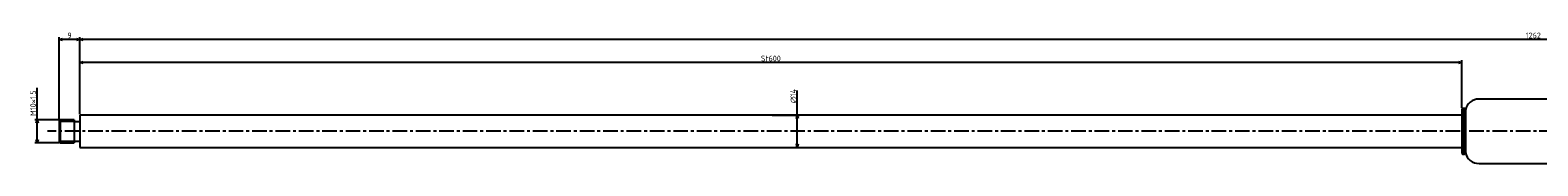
# Model space of a CAD drawing. Extents: x -898 to 411, y -69 to -12.
# Tile 1 of 2: x -898 to -244, y -69 to -12. Entities that reach past the tile are written whole.
import ezdxf

# ---------------------------------------------------------------- set-up
doc = ezdxf.new("R2010")
doc.units = 0
doc.header["$LTSCALE"] = 0.2
doc.linetypes.add('CENTER', pattern=[50.8, 31.75, -6.35, 6.35, -6.35])
doc.layers.get('0').update_dxf_attribs({"linetype": 'CONTINUOUS'})
doc.layers.get('DEFPOINTS').update_dxf_attribs({"linetype": 'CONTINUOUS'})
for name, color, linetype in [('18-0-CON', 3, 'CONTINUOUS'), ('18-2-CEN', 1, 'CENTER'), ('35-0-CON', 7, 'CONTINUOUS')]:
    doc.layers.add(name, color=color, linetype=linetype)
doc.styles.add('DIMENSION', font='isocp.shx', dxfattribs={"bigfont": 'bigfont.shx'})
doc.dimstyles.get("Standard").update_dxf_attribs({"dimtxt": 0.18, "dimasz": 0.18, "dimexe": 0.18, "dimexo": 0.0625, "dimgap": 0.09, "dimtad": 0, "dimtih": 1, "dimtoh": 1, "dimzin": 0, "dimcen": 0.09, "dimazin": 3, "dimtfac": 1, "dimtofl": 0, "dimtmove": 0, "dimatfit": 3})

# ---------------------------------------------------------------- blocks, each defined once
blk = doc.blocks.new('_OPEN30')
at = {"color": 0, "linetype": 'BYBLOCK'}
for p, q in [((-1, 0.27), (0, 0)), ((0, 0), (-1, -0.27)), ((0, 0), (-1, 0))]:
    blk.add_line(p, q, dxfattribs=at)
blk = doc.blocks.new('*U100')
at = {"layer": '35-0-CON', "color": 161, "style": 'DIMENSION'}
blk.add_text('St600', height=2.5, dxfattribs=at).set_placement((-580.8, -24.5))
blk = doc.blocks.new('*D47')
at = {"layer": '35-0-CON', "color": 161}
for p, q in [((-876.47, -47.35), (-876.47, -24)), ((-277.97, -25), (-874.97, -25)), ((-276.47, -44.65), (-276.47, -24))]:
    blk.add_line(p, q, dxfattribs=at)
at = {"layer": 'DEFPOINTS', "color": 0}
for p in [(-876.47, -25), (-276.47, -45.15), (-876.47, -47.85)]:
    blk.add_point(p, dxfattribs=at)
at = {"layer": '35-0-CON', "color": 161, "xscale": 1.5, "yscale": 1.5, "zscale": 1.5, "rotation": 180}
blk.add_blockref('_OPEN30', (-876.47, -25), dxfattribs=at)
at = {"layer": '35-0-CON'}
blk.add_blockref('*U100', (0, 0), dxfattribs=at)
at = {"layer": '35-0-CON', "color": 161, "xscale": 1.5, "yscale": 1.5, "zscale": 1.5}
blk.add_blockref('_OPEN30', (-276.47, -25), dxfattribs=at)
blk = doc.blocks.new('*U95')
at = {"layer": '35-0-CON', "color": 161, "style": 'DIMENSION'}
blk.add_text('9', height=2.5, dxfattribs=at).set_placement((-881.89, -14.5))
blk = doc.blocks.new('*D48')
at = {"layer": '35-0-CON', "color": 161}
for p, q in [((-885.47, -49.85), (-885.47, -14)), ((-877.97, -15), (-883.97, -15)), ((-876.47, -47.35), (-876.47, -14))]:
    blk.add_line(p, q, dxfattribs=at)
at = {"layer": 'DEFPOINTS', "color": 0}
for p in [(-885.47, -15), (-885.47, -50.35), (-876.47, -47.85)]:
    blk.add_point(p, dxfattribs=at)
at = {"layer": '35-0-CON'}
blk.add_blockref('*U95', (0, 0), dxfattribs=at)
at = {"layer": '35-0-CON', "color": 161, "xscale": 1.5, "yscale": 1.5, "zscale": 1.5, "rotation": 180}
blk.add_blockref('_OPEN30', (-885.47, -15), dxfattribs=at)
at = {"layer": '35-0-CON', "color": 161, "xscale": 1.5, "yscale": 1.5, "zscale": 1.5}
blk.add_blockref('_OPEN30', (-876.47, -15), dxfattribs=at)
blk = doc.blocks.new('*U99')
at = {"layer": '35-0-CON', "color": 161, "style": 'DIMENSION'}
blk.add_text('M10×1.5', height=2.5, rotation=90, dxfattribs=at).set_placement((-895.5, -48.22))
blk = doc.blocks.new('*D49')
at = {"layer": '35-0-CON', "color": 161}
for p, q in [((-895, -49.85), (-895, -35.99)), ((-885.47, -49.85), (-896, -49.85)), ((-895, -58.35), (-895, -51.35)), ((-885.47, -59.85), (-896, -59.85))]:
    blk.add_line(p, q, dxfattribs=at)
at = {"layer": 'DEFPOINTS', "color": 0}
for p in [(-895, -49.85), (-884.97, -49.85), (-884.97, -59.85)]:
    blk.add_point(p, dxfattribs=at)
at = {"layer": '35-0-CON'}
blk.add_blockref('*U99', (0, 0), dxfattribs=at)
at = {"layer": '35-0-CON', "color": 161, "xscale": 1.5, "yscale": 1.5, "zscale": 1.5}
for p, rotation in [((-895, -49.85), 90), ((-895, -59.85), 270)]:
    blk.add_blockref('_OPEN30', p, dxfattribs=dict(at, rotation=rotation))
blk = doc.blocks.new('*U101')
at = {"layer": '35-0-CON', "color": 161, "style": 'DIMENSION'}
blk.add_text('∅14', height=2.5, rotation=90, dxfattribs=at).set_placement((-565.5, -42.75))
blk = doc.blocks.new('*D50')
at = {"layer": '35-0-CON', "color": 161}
for p, q in [((-565, -47.85), (-565, -37.12)), ((-575.97, -47.85), (-564, -47.85)), ((-565, -60.35), (-565, -49.35)), ((-575.97, -61.85), (-564, -61.85))]:
    blk.add_line(p, q, dxfattribs=at)
at = {"layer": 'DEFPOINTS', "color": 0}
for p in [(-576.47, -47.85), (-576.47, -61.85), (-565, -61.85)]:
    blk.add_point(p, dxfattribs=at)
at = {"layer": '35-0-CON'}
blk.add_blockref('*U101', (0, 0), dxfattribs=at)
at = {"layer": '35-0-CON', "color": 161, "xscale": 1.5, "yscale": 1.5, "zscale": 1.5}
for p, rotation in [((-565, -47.85), 90), ((-565, -61.85), 270)]:
    blk.add_blockref('_OPEN30', p, dxfattribs=dict(at, rotation=rotation))
blk = doc.blocks.new('*U96')
at = {"layer": '35-0-CON', "color": 161, "style": 'DIMENSION'}
blk.add_text('1262', height=2.5, dxfattribs=at).set_placement((-248.8, -14.5))
blk = doc.blocks.new('*D51')
at = {"layer": '35-0-CON', "color": 161}
for p, q in [((-876.47, -47.35), (-876.47, -14)), ((384.03, -15), (-874.97, -15)), ((385.53, -44.4), (385.53, -14))]:
    blk.add_line(p, q, dxfattribs=at)
at = {"layer": 'DEFPOINTS', "color": 0}
for p in [(-876.47, -15), (385.53, -44.9), (-876.47, -47.85)]:
    blk.add_point(p, dxfattribs=at)
at = {"layer": '35-0-CON'}
blk.add_blockref('*U96', (0, 0), dxfattribs=at)
at = {"layer": '35-0-CON', "color": 161, "xscale": 1.5, "yscale": 1.5, "zscale": 1.5, "rotation": 180}
blk.add_blockref('_OPEN30', (-876.47, -15), dxfattribs=at)
at = {"layer": '35-0-CON', "color": 161, "xscale": 1.5, "yscale": 1.5, "zscale": 1.5}
blk.add_blockref('_OPEN30', (385.53, -15), dxfattribs=at)

msp = doc.modelspace()

# ---------------------------------------------------------------- linework, layer by layer
at = {"layer": '18-0-CON'}
for p, q in [((-878.975, -50.598), (-885.475, -50.598)), ((-885.475, -59.098), (-878.975, -59.098))]:
    msp.add_line(p, q, dxfattribs=at)
at = {"layer": '18-2-CEN'}
msp.add_line((403.525, -54.848), (-890.475, -54.848), dxfattribs=at)
at = {"layer": '35-0-CON'}
for p, q in [((-276.275, -44.948), (-276.475, -45.148)), ((-276.475, -45.148), (-276.475, -64.548)), ((-275.297, -44.948), (-276.275, -44.948)), ((-276.275, -44.948), (-276.275, -64.748)), ((-275.097, -45.148), (-275.297, -44.948)), ((-275.297, -44.948), (-275.297, -64.748)), ((-274.981, -45.58), (-275.097, -45.148)), ((-275.097, -45.148), (-275.097, -64.548)), ((-274.981, -45.58), (-274.981, -64.116)), ((377.325, -40.848), (-269.057, -40.848)), ((-884.975, -49.848), (-885.475, -50.348)), ((-885.475, -50.348), (-885.475, -59.348)), ((-878.975, -49.848), (-884.975, -49.848)), ((-884.975, -49.848), (-884.975, -53.717)), ((-878.975, -49.848), (-878.975, -59.848)), ((-878.975, -50.598), (-876.475, -50.598)), ((-276.475, -47.848), (-876.475, -47.848)), ((-876.475, -47.848), (-876.475, -61.848)), ((-884.975, -53.717), (-884.975, -59.848)), ((-885.475, -59.348), (-884.975, -59.848)), ((-884.975, -59.848), (-878.975, -59.848)), ((-878.975, -59.098), (-876.475, -59.098)), ((-876.475, -61.848), (-276.475, -61.848)), ((-276.475, -64.548), (-276.275, -64.748)), ((-276.275, -64.748), (-275.297, -64.748)), ((-275.297, -64.748), (-275.097, -64.548)), ((-275.097, -64.548), (-274.981, -64.116)), ((-269.057, -68.848), (377.325, -68.848))]:
    msp.add_line(p, q, dxfattribs=at)
for centre, start, end in [((-269.057, -46.923), 90, 167.227298), ((-269.057, -62.773), 192.772702, 270)]:
    msp.add_arc(centre, 6.075, start, end, dxfattribs=at)

# ---------------------------------------------------------------- dimensions: what is measured, and where the dimension line sits
for base, p1, p2, override, picture, middle in [((-885.475, -15), (-876.475, -47.848), (-885.475, -50.348), {"dimscale": 1}, '*D48', (-880.975, -13.25)), ((-876.475, -15), (385.525, -44.898), (-876.475, -47.848), {"dimscale": 1}, '*D51', (-245.475, -13.25)), ((-876.475, -25), (-276.475, -45.148), (-876.475, -47.848), {"dimscale": 1, "dimpost": 'St<>'}, '*D47', (-576.475, -23.25))]:
    dim = msp.add_linear_dim(base=base, p1=p1, p2=p2, dimstyle='Standard', override=override, dxfattribs=at)
    dim.commit()
    dim.dimension.update_dxf_attribs({"geometry": picture, "text_midpoint": middle})
dim = msp.add_linear_dim(base=(-895, -49.848), p1=(-884.975, -59.848), p2=(-884.975, -49.848), angle=90, dimstyle='Standard', override={"dimscale": 1, "dimpost": 'M<>×1.5'}, dxfattribs=at)
dim.commit()
dim.dimension.update_dxf_attribs({"geometry": '*D49', "text_midpoint": (-896.75, -42.171)})
dim = msp.add_linear_dim(base=(-565, -61.848), p1=(-576.475, -47.848), p2=(-576.475, -61.848), angle=90, dimstyle='Standard', override={"dimscale": 1, "dimpost": '%%c<>'}, dxfattribs=at)
dim.commit()
dim.dimension.update_dxf_attribs({"geometry": '*D50', "text_midpoint": (-565, -40), "dimtype": 128})

doc.saveas('drawing.dxf')
